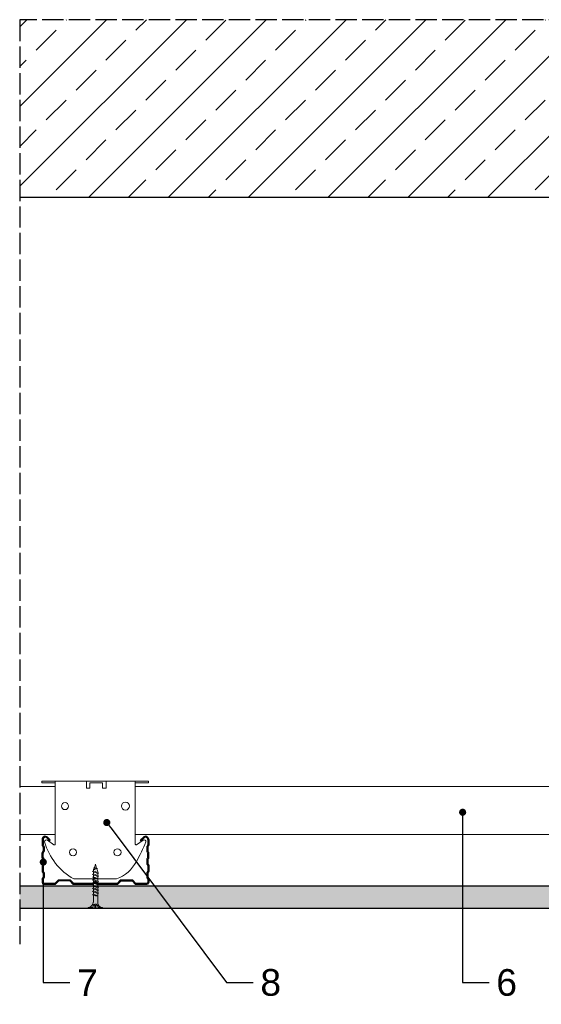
# Model space of a CAD drawing. Header units: millimetres. Extents: x 2264 to 5084, y 1145 to 2026.
# Tile 2 of 12: x 2264 to 2557, y 1472 to 2026. Entities that reach past the tile are written whole.
import ezdxf
from ezdxf import colors
from ezdxf.entities.mleader import LeaderData, LeaderLine
from ezdxf.math import Vec2, Vec3

# ---------------------------------------------------------------- set-up
doc = ezdxf.new("R2010")
doc.units = ezdxf.units.MM
doc.linetypes.add('ACAD_ISO02W100', pattern=[15, 12, -3])
for name, color, linetype, lineweight in [('_RIGIPS AKCESORIA', 7, 'Continuous', 18), ('_RIGIPS G-K', 7, 'Continuous', 25), ('_RIGIPS PROFIL', 7, 'Continuous', 9), ('PRZERYWANA', 7, 'ACAD_ISO02W100', 25)]:
    doc.layers.add(name, color=color, linetype=linetype, lineweight=lineweight)
doc.styles.get("Standard").update_dxf_attribs({"font": 'arial.ttf'})

# ---------------------------------------------------------------- blocks, each defined once
blk = doc.blocks.new('TN 25')
at = {"layer": '_RIGIPS AKCESORIA'}
for p, q in [((0, -0.84), (0, 7.16)), ((0, 7.16), (0.46, 7.16)), ((0.46, 7.16), (0.46, 4.78)), ((0.46, 4.78), (0, 4.78)), ((0, 3.5), (1.77, 3.5)), ((0, 2.83), (1.77, 2.83)), ((0.46, 1.64), (0, 1.64)), ((0.46, -0.84), (0.46, 1.64)), ((1.77, 3.5), (1.77, 4.2)), ((1.77, 2.83), (1.77, 2.18)), ((3.02, 4.46), (8.47, 4.46)), ((7.49, 2.01), (3.55, 2.01)), ((7.12, 4.46), (7.12, 3.18)), ((8.03, 2.01), (7.12, 4.46)), ((7.12, 3.18), (7.65, 1.53)), ((7.65, 1.53), (8.03, 2.01)), ((9.41, 2.01), (8.03, 2.01)), ((8.47, 4.46), (8.79, 5)), ((9.61, 1.51), (8.47, 4.46)), ((8.79, 5), (9.93, 2.01)), ((9, 4.46), (10.1, 4.46)), ((9.93, 2.01), (9.61, 1.51)), ((11.04, 2.01), (9.93, 2.01)), ((10.1, 4.46), (10.41, 5)), ((11.23, 1.51), (10.1, 4.46)), ((10.41, 5), (11.56, 2.01)), ((10.62, 4.46), (11.67, 4.46)), ((11.56, 2.01), (11.23, 1.51)), ((12.61, 2.01), (11.56, 2.01)), ((11.67, 4.46), (11.99, 5)), ((12.81, 1.51), (11.67, 4.46)), ((11.99, 5), (13.14, 2.01)), ((12.2, 4.46), (13.21, 4.46)), ((13.14, 2.01), (12.81, 1.51)), ((14.15, 2.01), (13.14, 2.01)), ((13.21, 4.46), (13.52, 5)), ((14.34, 1.51), (13.21, 4.46)), ((13.52, 5), (14.67, 2.01)), ((13.73, 4.46), (14.8, 4.46)), ((14.67, 2.01), (14.34, 1.51)), ((15.74, 2.01), (14.67, 2.01)), ((14.8, 4.46), (15.12, 5)), ((15.94, 1.51), (14.8, 4.46)), ((15.12, 5), (16.26, 2.01)), ((15.33, 4.46), (16.42, 4.46)), ((16.26, 2.01), (15.94, 1.51)), ((17.36, 2.01), (16.26, 2.01)), ((16.42, 4.46), (16.73, 5)), ((17.55, 1.51), (16.42, 4.46)), ((16.73, 5), (17.88, 2.01)), ((16.94, 4.46), (17.99, 4.46)), ((17.88, 2.01), (17.55, 1.51)), ((18.93, 2.01), (17.88, 2.01)), ((17.99, 4.46), (18.31, 5)), ((19.13, 1.51), (17.99, 4.46)), ((18.31, 5), (19.45, 2.01)), ((18.52, 4.46), (19.68, 4.46)), ((19.45, 2.01), (19.13, 1.51)), ((19.45, 2.01), (20.62, 2.01)), ((19.68, 4.46), (20, 5)), ((20.82, 1.51), (19.68, 4.46)), ((20, 5), (21.14, 2.01)), ((20.21, 4.46), (20.7, 4.46)), ((20.7, 4.46), (22.28, 3.98)), ((21.14, 2.01), (20.82, 1.51)), ((21.14, 2.01), (21.81, 2.12)), ((21.85, 1.83), (21.67, 3.28)), ((21.67, 3.28), (22.14, 2.4)), ((22.14, 2.4), (21.85, 1.83)), ((22.7, 2.36), (22.14, 2.4)), ((22.28, 3.98), (22.56, 4.37)), ((22.7, 2.36), (22.28, 3.98)), ((22.56, 4.37), (23.03, 2.71)), ((23.03, 2.71), (22.7, 2.36)), ((22.71, 3.85), (25, 3.24)), ((25, 3.24), (23.03, 2.71)), ((0, -0.84), (0.46, -0.84))]:
    blk.add_line(p, q, dxfattribs=at)
for centre, major_axis, ratio, start_param, end_param in [((3.09, 7.67), (0.17, 3.2), 0.826134, 1.773653, 3.180586), ((-0.04, 0.9), (0, 3.93), 0.848176, -0.720942, -0.151112), ((3.37, -1.57), (0.28, 3.57), 0.832181, 0.035984, 1.430787), ((-2.73, 15.91), (0, 14.76), 0.848176, 3.399396, 3.475072), ((0.59, 4.62), (0, 2.81), 0.848176, 3.475072, 3.862535), ((1.66, 3.18), (0, 0.895), 0.848176, -1.552777, -0.720942), ((1.66, 3.18), (0, 0.895), 0.848176, 3.862535, 4.730408)]:
    blk.add_ellipse(centre, major_axis=major_axis, ratio=ratio, start_param=start_param, end_param=end_param, dxfattribs=at)
blk = doc.blocks.new('CD 60 ULTRASTIL')
h = blk.add_hatch()
h.set_pattern_fill('ANSI31', color=256, scale=0.3, style=0)
h.paths.add_polyline_path([(542.88, 684.5, -0.302776), (543.49, 684.5), (544.54, 683.79, 0.148069), (544.85, 683.7), (555.42, 683.7, 0.198912), (555.81, 683.86), (557.38, 685.44, -0.198912), (557.77, 685.6), (563.59, 685.6, -0.198912), (563.98, 685.44), (565.55, 683.86, 0.198912), (565.94, 683.7), (572.18, 683.7, 0.414214), (573.18, 684.7), (573.18, 686.74, 0.198912), (573.02, 687.12), (572.74, 687.4, -0.198912), (572.58, 687.79), (572.58, 689.87, -0.198912), (572.74, 690.26), (573.02, 690.54, 0.198912), (573.18, 690.93), (573.18, 694.47, 0.198912), (573.02, 694.86), (572.74, 695.14, -0.198912), (572.58, 695.53), (572.58, 697.61, -0.198912), (572.74, 698), (573.02, 698.28, 0.198912), (573.18, 698.67), (573.18, 701.47, 0.198912), (573.02, 701.86), (572.74, 702.14, -0.198912), (572.58, 702.53), (572.58, 704.61, -0.198912), (572.74, 705), (573.02, 705.28, 0.198912), (573.18, 705.67), (573.18, 708.9, 0.666128), (570.12, 710.18), (568.55, 708.63), (568.93, 708.24), (570.5, 709.79, -0.666128), (572.63, 708.9), (572.63, 705.9, -0.198912), (572.47, 705.51), (572.19, 705.23, 0.198912), (572.03, 704.84), (572.03, 702.3, 0.198912), (572.19, 701.91), (572.47, 701.63, -0.198912), (572.63, 701.25), (572.63, 698.9, -0.198912), (572.47, 698.51), (572.19, 698.23, 0.198912), (572.03, 697.84), (572.03, 695.3, 0.198912), (572.19, 694.91), (572.47, 694.63, -0.198912), (572.63, 694.25), (572.63, 691.16, -0.198912), (572.47, 690.77), (572.19, 690.49, 0.198912), (572.03, 690.1), (572.03, 687.56, 0.198912), (572.19, 687.17), (572.47, 686.9, -0.198912), (572.63, 686.51), (572.63, 684.7, -0.414214), (572.18, 684.25), (566.17, 684.25, -0.198912), (565.78, 684.41), (564.2, 685.99, 0.198912), (563.82, 686.15), (557.55, 686.15, 0.198912), (557.16, 685.99), (555.58, 684.41, -0.198912), (555.19, 684.25), (545.01, 684.25, -0.148069), (544.71, 684.34), (543.49, 685.16, 0.302776), (542.88, 685.16), (541.65, 684.34, -0.148069), (541.35, 684.25), (531.17, 684.25, -0.198912), (530.78, 684.41), (529.2, 685.99, 0.198912), (528.82, 686.15), (522.55, 686.15, 0.198912), (522.16, 685.99), (520.58, 684.41, -0.198912), (520.19, 684.25), (514.18, 684.25, -0.414214), (513.73, 684.7), (513.73, 686.51, -0.198912), (513.89, 686.9), (514.17, 687.17, 0.198912), (514.33, 687.56), (514.33, 690.1, 0.198912), (514.17, 690.49), (513.89, 690.77, -0.198912), (513.73, 691.16), (513.73, 694.25, -0.198912), (513.89, 694.63), (514.17, 694.91, 0.198912), (514.33, 695.3), (514.33, 697.84, 0.198912), (514.17, 698.23), (513.89, 698.51, -0.198912), (513.73, 698.9), (513.73, 701.25, -0.198912), (513.89, 701.63), (514.17, 701.91, 0.198912), (514.33, 702.3), (514.33, 704.84, 0.198912), (514.17, 705.23), (513.89, 705.51, -0.198912), (513.73, 705.9), (513.73, 708.9, -0.666128), (515.86, 709.79), (517.43, 708.24), (517.81, 708.63), (516.25, 710.18, 0.666128), (513.18, 708.9), (513.18, 705.67, 0.198912), (513.34, 705.28), (513.62, 705, -0.198912), (513.78, 704.61), (513.78, 702.53, -0.198912), (513.62, 702.14), (513.34, 701.86, 0.198912), (513.18, 701.47), (513.18, 698.67, 0.198912), (513.34, 698.28), (513.62, 698, -0.198912), (513.78, 697.61), (513.78, 695.53, -0.198912), (513.62, 695.14), (513.34, 694.86, 0.198912), (513.18, 694.47), (513.18, 690.93, 0.198912), (513.34, 690.54), (513.62, 690.26, -0.198912), (513.78, 689.87), (513.78, 687.79, -0.198912), (513.62, 687.4), (513.34, 687.12, 0.198912), (513.18, 686.74), (513.18, 684.7, 0.414214), (514.18, 683.7), (520.42, 683.7, 0.198912), (520.81, 683.86), (522.38, 685.44, -0.198912), (522.77, 685.6), (528.59, 685.6, -0.198912), (528.98, 685.44), (530.55, 683.86, 0.198912), (530.94, 683.7), (541.51, 683.7, 0.148069), (541.82, 683.79)])
for p, q in [((515.86, 709.79), (517.43, 708.24)), ((516.25, 710.18), (517.81, 708.63)), ((570.12, 710.18), (568.55, 708.63)), ((570.5, 709.79), (568.93, 708.24)), ((513.18, 708.9), (513.18, 705.67)), ((513.34, 705.28), (513.62, 705)), ((513.73, 708.9), (513.73, 705.9)), ((513.78, 704.61), (513.78, 702.53)), ((513.89, 705.51), (514.17, 705.23)), ((514.33, 704.84), (514.33, 702.3)), ((517.43, 708.24), (517.81, 708.63)), ((568.93, 708.24), (568.55, 708.63)), ((572.03, 704.84), (572.03, 702.3)), ((572.47, 705.51), (572.19, 705.23)), ((572.58, 704.61), (572.58, 702.53)), ((572.63, 708.9), (572.63, 705.9)), ((573.02, 705.28), (572.74, 705)), ((573.18, 708.9), (573.18, 705.67)), ((513.18, 698.67), (513.18, 701.47)), ((513.34, 701.86), (513.62, 702.14)), ((513.34, 698.28), (513.62, 698)), ((513.73, 698.9), (513.73, 701.25)), ((513.89, 701.63), (514.17, 701.91)), ((513.89, 698.51), (514.17, 698.23)), ((572.47, 701.63), (572.19, 701.91)), ((572.47, 698.51), (572.19, 698.23)), ((572.63, 698.9), (572.63, 701.25)), ((573.02, 701.86), (572.74, 702.14)), ((573.02, 698.28), (572.74, 698)), ((573.18, 698.67), (573.18, 701.47)), ((513.18, 694.47), (513.18, 690.93)), ((513.34, 694.86), (513.62, 695.14)), ((513.73, 694.25), (513.73, 691.16)), ((513.78, 697.61), (513.78, 695.53)), ((513.89, 694.63), (514.17, 694.91)), ((514.33, 697.84), (514.33, 695.3)), ((572.03, 697.84), (572.03, 695.3)), ((572.47, 694.63), (572.19, 694.91)), ((572.58, 697.61), (572.58, 695.53)), ((572.63, 694.25), (572.63, 691.16)), ((573.02, 694.86), (572.74, 695.14)), ((573.18, 694.47), (573.18, 690.93)), ((513.34, 690.54), (513.62, 690.26)), ((513.34, 687.12), (513.62, 687.4)), ((513.78, 689.87), (513.78, 687.79)), ((513.89, 690.77), (514.17, 690.49)), ((513.89, 686.9), (514.17, 687.17)), ((514.33, 690.1), (514.33, 687.56)), ((572.03, 690.1), (572.03, 687.56)), ((572.47, 690.77), (572.19, 690.49)), ((572.47, 686.9), (572.19, 687.17)), ((572.58, 689.87), (572.58, 687.79)), ((573.02, 690.54), (572.74, 690.26)), ((573.02, 687.12), (572.74, 687.4)), ((513.18, 686.74), (513.18, 684.7)), ((513.73, 686.51), (513.73, 684.7)), ((514.18, 684.25), (520.19, 684.25)), ((514.18, 683.7), (520.42, 683.7)), ((520.58, 684.41), (522.16, 685.99)), ((520.81, 683.86), (522.38, 685.44)), ((522.55, 686.15), (528.82, 686.15)), ((528.59, 685.6), (522.77, 685.6)), ((530.55, 683.86), (528.98, 685.44)), ((530.78, 684.41), (529.2, 685.99)), ((530.94, 683.7), (541.51, 683.7)), ((531.17, 684.25), (541.35, 684.25)), ((541.65, 684.34), (542.88, 685.16)), ((541.82, 683.79), (542.88, 684.5)), ((544.71, 684.34), (543.49, 685.16)), ((544.54, 683.79), (543.49, 684.5)), ((544.85, 683.7), (555.42, 683.7)), ((545.01, 684.25), (555.19, 684.25)), ((555.58, 684.41), (557.16, 685.99)), ((555.81, 683.86), (557.38, 685.44)), ((557.55, 686.15), (563.82, 686.15)), ((557.77, 685.6), (563.59, 685.6)), ((565.55, 683.86), (563.98, 685.44)), ((565.78, 684.41), (564.2, 685.99)), ((565.94, 683.7), (572.18, 683.7)), ((566.17, 684.25), (572.18, 684.25)), ((572.63, 686.51), (572.63, 684.7)), ((573.18, 686.74), (573.18, 684.7))]:
    blk.add_line(p, q)
for centre, radius, start, end in [((514.98, 708.9), 1.8, 45.3251, 180), ((514.98, 708.9), 1.25, 45.3251, 180), ((571.38, 708.9), 1.8, 360, 134.6749), ((571.38, 708.9), 1.25, 360, 134.6749), ((513.73, 705.67), 0.55, 180, 225), ((513.23, 704.61), 0.55, 0, 45), ((514.28, 705.9), 0.55, 180, 225), ((513.78, 704.84), 0.55, 0, 45), ((572.58, 704.84), 0.55, 135, 180), ((572.08, 705.9), 0.55, 315, 0), ((573.13, 704.61), 0.55, 135, 180), ((572.63, 705.67), 0.55, 315, 0), ((513.73, 701.47), 0.55, 135, 180), ((513.73, 698.67), 0.55, 180, 225), ((513.23, 702.53), 0.55, 315, 0), ((513.23, 697.61), 0.55, 360, 45), ((514.28, 701.25), 0.55, 135, 180), ((514.28, 698.9), 0.55, 180, 225), ((513.78, 702.3), 0.55, 315, 0), ((513.78, 697.84), 0.55, 0, 45), ((572.58, 702.3), 0.55, 180, 225), ((572.58, 697.84), 0.55, 135, 180), ((572.08, 701.25), 0.55, 0, 45), ((572.08, 698.9), 0.55, 315, 0), ((573.13, 702.53), 0.55, 180, 225), ((573.13, 697.61), 0.55, 135, 180), ((572.63, 701.47), 0.55, 0, 45), ((572.63, 698.67), 0.55, 315, 0), ((513.73, 694.47), 0.55, 135, 180), ((513.23, 695.53), 0.55, 315, 0), ((514.28, 694.25), 0.55, 135, 180), ((513.78, 695.3), 0.55, 315, 0), ((572.58, 695.3), 0.55, 180, 225), ((572.08, 694.25), 0.55, 0, 45), ((573.13, 695.53), 0.55, 180, 225), ((572.63, 694.47), 0.55, 0, 45), ((513.73, 690.93), 0.55, 180, 225), ((513.73, 686.74), 0.55, 135, 180), ((513.23, 689.87), 0.55, 0, 45), ((513.23, 687.79), 0.55, 315, 0), ((514.28, 691.16), 0.55, 180, 225), ((514.28, 686.51), 0.55, 135, 180), ((513.78, 690.1), 0.55, 360, 45), ((513.78, 687.56), 0.55, 315, 360), ((572.58, 690.1), 0.55, 135, 180), ((572.58, 687.56), 0.55, 180, 225), ((572.08, 691.16), 0.55, 315, 0), ((572.08, 686.51), 0.55, 360, 45), ((573.13, 689.87), 0.55, 135, 180), ((573.13, 687.79), 0.55, 180, 225), ((572.63, 690.93), 0.55, 315, 0), ((572.63, 686.74), 0.55, 360, 45), ((514.18, 684.7), 1, 180, 270), ((514.18, 684.7), 0.45, 180, 270), ((520.19, 684.8), 0.55, 270, 315), ((520.42, 684.25), 0.55, 270, 315), ((522.55, 685.6), 0.55, 90, 135), ((522.77, 685.05), 0.55, 90, 135), ((528.59, 685.05), 0.55, 45, 90), ((528.82, 685.6), 0.55, 45, 90), ((530.94, 684.25), 0.55, 225, 270), ((531.17, 684.8), 0.55, 225, 270), ((541.35, 684.8), 0.55, 270, 303.6901), ((541.51, 684.25), 0.55, 270, 303.6901), ((543.18, 684.7), 0.55, 56.3099, 123.6901), ((543.18, 684.04), 0.55, 56.3099, 123.6901), ((544.85, 684.25), 0.55, 236.3099, 270), ((545.01, 684.8), 0.55, 236.3099, 270), ((555.19, 684.8), 0.55, 270, 315), ((555.42, 684.25), 0.55, 270, 315), ((557.55, 685.6), 0.55, 90, 135), ((557.77, 685.05), 0.55, 90, 135), ((563.59, 685.05), 0.55, 45, 90), ((563.82, 685.6), 0.55, 45, 90), ((565.94, 684.25), 0.55, 225, 270), ((566.17, 684.8), 0.55, 225, 270), ((572.18, 684.7), 1, 270, 0), ((572.18, 684.7), 1, 270, 360), ((572.18, 684.7), 0.45, 270, 360)]:
    blk.add_arc(centre, radius, start, end)
blk = doc.blocks.new('Lacznik krzyzowy (widok2)')
at = {"layer": '_RIGIPS AKCESORIA'}
for p, q in [((94.8, 91.5, 218.36), (94.8, 90.5, 218.36)), ((94.8, 91.5, 218.36), (154.8, 91.5, 218.36)), ((94.8, 90.5, 218.36), (102.3, 90.5, 218.36)), ((102.3, 56.12, 218.36), (102.3, 91.5, 218.36)), ((119.8, 91.5, 218.36), (119.8, 87.5, 218.36)), ((121.8, 87.5, 218.36), (121.8, 90.5, 218.36)), ((121.8, 90.5, 218.36), (128.85, 90.5, 218.36)), ((128.85, 90.5, 218.36), (128.85, 87.5, 218.36)), ((130.85, 91.5, 218.36), (130.85, 87.5, 218.36)), ((147.3, 91.5, 218.36), (147.3, 56.12, 218.36)), ((154.8, 90.5, 218.36), (147.3, 90.5, 218.36)), ((154.8, 91.5, 218.36), (154.8, 90.5, 218.36)), ((119.8, 87.5, 218.36), (121.8, 87.5, 218.36)), ((128.85, 87.5, 218.36), (130.85, 87.5, 218.36)), ((97.87, 58.32, 218.36), (101.51, 55.71, 218.36)), ((148.09, 55.71, 218.36), (151.73, 58.32, 218.36)), ((136.8, 36.5, 218.36), (112.81, 36.5, 218.36))]:
    blk.add_line(p, q, dxfattribs=at)
for centre, radius in [((107.8, 77.5, 218.36), 2), ((141.8, 77.5, 218.36), 2.24), ((112.3, 51.5, 218.36), 2), ((137.3, 51.5, 218.36), 2)]:
    blk.add_circle(centre, radius, dxfattribs=at)
for centre, radius, start, end in [((97.29, 57.5, 218.36), 1, 122.1388, 189.8152), ((129.61, 66.77, 218.36), 34.62, 195.8211, 240.9602), ((97.29, 57.5, 218.36), 1, 54.4623, 122.1388), ((101.8, 56.12, 218.36), 0.5, 234.4623, 0), ((147.8, 56.12, 218.36), 0.5, 180, 305.5377), ((12.5, 118.8, 218.36), 153.64, 331.826, 336.4146), ((152.32, 57.5, 218.36), 1, 350.1848, 125.5377), ((129.12, 56.49, 218.36), 21.41, 291.013, 331.4749)]:
    blk.add_arc(centre, radius, start, end, dxfattribs=at)
blk = doc.blocks.new('_Dot')
at = {"color": 0, "linetype": 'ByBlock', "lineweight": -2}
blk.add_line((-0.5, 0), (-1, 0), dxfattribs=at)
at = {"color": 0, "linetype": 'ByBlock', "const_width": 0.5}
blk.add_lwpolyline([(-0.25, 0, 1), (0.25, 0, 1)], format="xyb", close=True, dxfattribs=at)

msp = doc.modelspace()

# ---------------------------------------------------------------- hatches: boundary and pattern name
at = {"layer": '_RIGIPS G-K'}
h = msp.add_hatch(dxfattribs=at)
h.set_pattern_fill('ANSI33', color=256, scale=5)
h.set_pattern_definition([(45, (0, -421.45), (-22.45064, 22.45064), []), (45, (22.45, -421.45), (-22.45064, 22.45064), [15.875, -7.9375])])
h.paths.add_polyline_path([(3008.479, 1925.994), (3008.479, 2025.994), (2263.899, 2025.994), (2263.899, 1925.994)])
h.paths.add_polyline_path([(3015.693, 2025.994), (3015.693, 1925.994), (3328.193, 1925.994), (3328.193, 2025.994)])
h = msp.add_hatch(dxfattribs=at)
h.set_pattern_fill('DOTS', color=256, scale=2, angle=-45, style=0)
h.set_pattern_definition([(315, (20.9542, 0), (3.367596, 1.122532), [0, -3.175])])
h.paths.add_polyline_path([(2263.899, 1538.494), (2263.899, 1525.994), (2838.15, 1525.994), (2838.15, 1538.494)])

# ---------------------------------------------------------------- linework, layer by layer
msp.add_line((3008.479, 1925.994), (2263.899, 1925.994))
for p, q in [((2838.15, 1538.494), (2263.899, 1538.494)), ((2850.65, 1525.994), (2263.899, 1525.994))]:
    msp.add_line(p, q, dxfattribs=at)
at = {"layer": '_RIGIPS PROFIL'}
for p, q in [((2283.899, 1594.589), (2263.899, 1594.589)), ((2683.899, 1594.589), (2328.899, 1594.589)), ((2283.899, 1567.589), (2263.899, 1567.589)), ((2683.899, 1567.589), (2328.899, 1567.589))]:
    msp.add_line(p, q, dxfattribs=at)
at = {"layer": 'PRZERYWANA'}
for p, q in [((2263.899, 2025.994), (2263.899, 1505.994)), ((3008.479, 2025.994), (2263.899, 2025.994))]:
    msp.add_line(p, q, dxfattribs=at)

# ---------------------------------------------------------------- block references
msp.add_blockref('CD 60 ULTRASTIL', (1763.319, 855.892))
at = {"layer": '_RIGIPS AKCESORIA', "xscale": -1, "rotation": 270}
msp.add_blockref('TN 25', (2303.307, 1525.994), dxfattribs=at)
at = {"layer": '_RIGIPS PROFIL'}
msp.add_blockref('Lacznik krzyzowy (widok2)', (2181.598, 1506.09, -218.356), dxfattribs=at)

# ---------------------------------------------------------------- leaders
ml = msp.add_multileader_mtext('Standard', dxfattribs=at)
ml.set_content('6', color=256)
ml.set_leader_properties()
ml.set_arrow_properties(name='DOT')
ml.build(insert=Vec2(0, 0))
ml.multileader.update_dxf_attribs({"dogleg_length": 15})
ctx = ml.context
ctx.base_point, ctx.char_height, ctx.landing_gap_size, ctx.plane_origin = Vec3(2527.958, 1484.264), 15, 4, Vec3(2461.283, 1535.939)
notes = []
notes.append((ctx, [(0, (1, 1, 0), (2512.958, 1484.264), (1, 0), 15, [(0, [(2513.032, 1580.108)], 0, [])])]))
ctx.mtext.insert, ctx.mtext.flow_direction = Vec3(2531.958, 1491.892), 5
ml = msp.add_multileader_mtext('Standard', dxfattribs=at)
ml.set_content('8', color=256)
ml.set_leader_properties()
ml.set_arrow_properties(name='DOT')
ml.build(insert=Vec2(0, 0))
ml.multileader.update_dxf_attribs({"dogleg_length": 15})
ctx = ml.context
ctx.base_point, ctx.char_height, ctx.landing_gap_size, ctx.plane_origin = Vec3(2395.269, 1484.264), 15, 4, Vec3(2328.594, 1535.939)
notes.append((ctx, [(0, (1, 1, 0), (2380.269, 1484.264), (1, 0), 15, [(0, [(2312.883, 1574.331)], 0, [])])]))
ctx.mtext.insert, ctx.mtext.flow_direction = Vec3(2399.269, 1491.892), 5
ml = msp.add_multileader_mtext('Standard', dxfattribs=at)
ml.set_content('7', color=256)
ml.set_leader_properties()
ml.set_arrow_properties(name='DOT')
ml.build(insert=Vec2(0, 0))
ml.multileader.update_dxf_attribs({"dogleg_length": 15})
ctx = ml.context
ctx.base_point, ctx.char_height, ctx.landing_gap_size, ctx.plane_origin = Vec3(2292.189, 1484.264), 15, 4, Vec3(2225.515, 1535.939)
notes.append((ctx, [(0, (1, 1, 0), (2277.189, 1484.264), (1, 0), 15, [(0, [(2277.172, 1552.1)], 0, [])])]))
ctx.mtext.insert, ctx.mtext.flow_direction = Vec3(2296.189, 1491.764), 5
for ctx, leaders in notes:
    for number, flags, end, landing, length, lines in leaders:
        leader = LeaderData()
        leader.index, (leader.has_last_leader_line, leader.has_dogleg_vector, leader.attachment_direction) = number, flags
        leader.last_leader_point, leader.dogleg_vector, leader.dogleg_length = Vec3(end), Vec3(landing), length
        for number, points, colour, breaks in lines:
            line = LeaderLine()
            line.index, line.vertices, line.color, line.breaks = number, Vec3.list(points), colors.encode_raw_color(colour), breaks
            leader.lines.append(line)
        ctx.leaders.append(leader)

doc.saveas('drawing.dxf')
